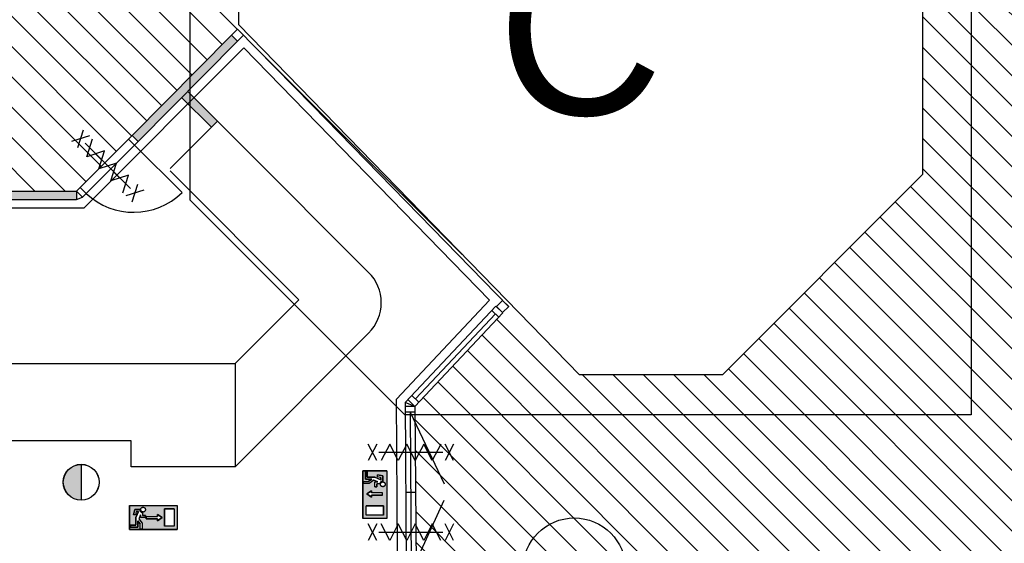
# Model space of a CAD drawing. Extents: x -1826 to 147704, y -44576 to 60962.
# Tile 64 of 75: x 104004 to 115475, y 30139 to 36236. Entities that reach past the tile are written whole.
import ezdxf

# ---------------------------------------------------------------- set-up
doc = ezdxf.new("R2010")
doc.units = 0
doc.header["$MEASUREMENT"] = 0
for name, color, linetype in [('0_01', 252, 'CONTINUOUS'), ('AA$1A---_ARCEER', 252, 'CONTINUOUS'), ('AL21----_BUITENWAND', 252, 'CONTINUOUS'), ('AL22----_BINNENWAND', 252, 'CONTINUOUS'), ('AL31----_BUITENKOZIJN', 252, 'CONTINUOUS'), ('AL32----_BINNENKOZIJN', 252, 'CONTINUOUS'), ('AT$1A---_TEKST', 252, 'CONTINUOUS'), ('Betonpalen', 252, 'CONTINUOUS'), ('Brandweer', 252, 'CONTINUOUS'), ('brandweer NIEUW', 252, 'CONTINUOUS'), ('COMPARTIMENTERING', 252, 'CONTINUOUS'), ('OMPARTIMENTERING', 252, 'CONTINUOUS')]:
    doc.layers.add(name, color=color, linetype=linetype)
for name, color, linetype, lineweight in [('0_03', 252, 'CONTINUOUS', 25), ('LAYER22_03', 252, 'CONTINUOUS', 25), ('LAYER63_03', 252, 'CONTINUOUS', 25)]:
    doc.layers.add(name, color=color, linetype=linetype, lineweight=lineweight)
doc.styles.add('B-01', font='b-gbp')

msp = doc.modelspace()

# ---------------------------------------------------------------- hatches: boundary and pattern name
at = {"layer": 'AA$1A---_ARCEER', "ltscale": 0.2}
msp.add_hatch(color=256, dxfattribs=at).paths.add_polyline_path([(104666.2, 34240.4), (100025, 34240.4), (100025, 34142.9), (100899.8, 34142.9), (100899.8, 34141.4), (104666.2, 34141.4)])
at = {"layer": 'AL32----_BINNENKOZIJN', "ltscale": 0.2}
msp.add_hatch(color=256, dxfattribs=at).paths.add_polyline_path([(106542.4, 35985.2), (106471.6, 36055.9), (105314.4, 34888.6), (105385.1, 34817.9)])
h = msp.add_hatch(color=256, dxfattribs=at)
h.paths.add_polyline_path([(106013.1, 35350.4), (106003.6, 35345.2), (106008.8, 35354.7), (105962.8, 35400.6), (105892.4, 35329.6), (106238.8, 34983.2), (106309.6, 35054)])
h.paths.add_polyline_path([(105970.9, 35260.8), (106608.3, 35898.2), (106695.6, 35811), (106058.2, 35173.6)], flags=9)
at = {"layer": 'Brandweer'}
h = msp.add_hatch(color=256, dxfattribs=at)
h.paths.add_polyline_path([(108003.7, 30428.6), (108281.1, 30428.6), (108281.1, 30983.4), (108003.7, 30983.4)])
h.paths.add_polyline_path([(108102.5, 30677.4), (108047, 30714.4), (108102.5, 30751.4), (108102.5, 30728.2), (108232, 30728.2), (108232, 30700.5), (108102.5, 30700.5)], flags=16)
h.paths.add_polyline_path([(108244.1, 30576.5), (108244.1, 30465.6), (108040.7, 30465.6), (108040.7, 30576.5)], flags=16)
h.paths.add_polyline_path([(108142.4, 30798.5), (108142.4, 30854), (108176, 30854), (108128.9, 30875.4), (108077.6, 30835.5), (108008.3, 30835.5), (108008.3, 30858.6), (108069.7, 30858.6), (108105.4, 30886.3), (108031.4, 30886.3), (108031.4, 30974.2), (108054.5, 30974.2), (108054.5, 30909.5), (108143.3, 30909.5), (108211.7, 30878.3), (108211.7, 30905.3), (108174.8, 30914.5), (108174.8, 30938.4), (108234.9, 30923.3), (108234.9, 30862.3), (108228.4, 30861.7), (108228, 30861.7), (108218.5, 30858.4), (108218, 30858.2), (108212.9, 30854.9), (108212.4, 30854.5), (108208.9, 30851.3), (108208.7, 30851.1), (108204.2, 30845.3), (108203.9, 30844.7), (108201.2, 30839.1), (108200.7, 30837.6), (108199.7, 30834.3), (108199.4, 30832.8), (108199.3, 30832.5), (108199.2, 30832.1), (108199.2, 30831.7), (108199.1, 30831.3), (108199, 30830.8), (108165.5, 30830.8), (108165.5, 30798.5)], flags=16)
h.paths.add_polyline_path([(108217, 30805), (108215.2, 30806.6), (108212.3, 30809.9), (108212.5, 30809.7), (108210.3, 30813.1), (108208.7, 30816.8), (108207.6, 30820.8), (108207.1, 30824.9), (108207.2, 30829), (108207.9, 30833), (108207.9, 30833.1), (108209.2, 30837.1), (108209.7, 30837.9), (108211, 30840.6), (108211.2, 30840.8), (108213.4, 30843.9), (108213.5, 30844), (108216.5, 30847.1), (108217.3, 30847.7), (108219.4, 30849.3), (108221.2, 30850.4), (108222, 30850.9), (108221.8, 30850.8), (108225.5, 30852.4), (108229.6, 30853.5), (108229.5, 30853.5), (108231.5, 30853.8), (108233, 30854), (108236.2, 30853.9), (108237.6, 30854), (108238.9, 30853.7), (108241.6, 30853.2), (108243.5, 30852.6), (108244.3, 30852.4), (108244.2, 30852.4), (108248.1, 30850.7), (108248.4, 30850.5), (108251.8, 30848.3), (108252.7, 30847.5), (108254.6, 30845.8), (108254.9, 30845.4), (108257.5, 30842.4), (108258.1, 30841.4), (108259.4, 30839.3), (108260.1, 30837.6), (108260.5, 30837.1), (108260.3, 30837.5), (108261.5, 30834.3), (108262, 30832), (108262.2, 30831.5), (108262.6, 30827.6), (108262.5, 30823.5), (108261.8, 30819.2), (108261.5, 30818.4), (108260.5, 30815.4), (108259.8, 30814.1), (108258.7, 30811.9), (108256, 30808.1), (108255.1, 30807.3), (108253.6, 30805.6), (108251.9, 30804.4), (108251, 30803.6), (108251.4, 30803.9), (108248, 30801.7), (108244.2, 30800), (108240.3, 30799), (108238.3, 30798.7), (108237.8, 30798.6), (108238.3, 30798.7), (108234.9, 30798.4), (108234.9, 30798.4), (108230.7, 30798.7), (108226.8, 30799.6), (108224.9, 30800.3), (108224.4, 30800.5), (108224.8, 30800.3), (108221.8, 30801.7), (108218.3, 30803.9), (108217.1, 30804.9), (108216.9, 30805), (108217.1, 30804.9)], flags=16)
h = msp.add_hatch(color=256, dxfattribs=at)
h.paths.add_polyline_path([(105839.2, 30300.2), (105839.2, 30577.6), (105284.3, 30577.6), (105284.3, 30300.2)])
h.paths.add_polyline_path([(105608, 30401.9), (105608, 30425), (105478.5, 30425), (105478.5, 30452.7), (105608, 30452.7), (105608, 30475.9), (105663.5, 30438.9)], flags=16)
h.paths.add_polyline_path([(105691.2, 30540.6), (105802.2, 30540.6), (105802.2, 30337.1), (105691.2, 30337.1)], flags=16)
h.paths.add_polyline_path([(105469.3, 30438.9), (105413.8, 30438.9), (105413.8, 30472.5), (105392.4, 30425.4), (105432.3, 30374.1), (105432.3, 30304.8), (105409.2, 30304.8), (105409.2, 30366.2), (105381.4, 30401.8), (105381.4, 30327.9), (105293.6, 30327.9), (105293.6, 30351), (105358.3, 30351), (105358.3, 30439.8), (105389.4, 30508.2), (105362.5, 30508.2), (105353.2, 30471.2), (105329.4, 30471.2), (105344.4, 30531.4), (105405.4, 30531.4), (105406, 30524.9), (105406.1, 30524.5), (105409.4, 30515), (105409.6, 30514.5), (105412.9, 30509.4), (105413.3, 30508.9), (105416.4, 30505.4), (105416.7, 30505.2), (105422.4, 30500.7), (105423, 30500.4), (105428.6, 30497.7), (105430.2, 30497.1), (105433.4, 30496.2), (105434.9, 30495.8), (105435.3, 30495.8), (105435.7, 30495.7), (105436.1, 30495.6), (105436.5, 30495.6), (105436.9, 30495.5), (105436.9, 30462), (105469.3, 30462)], flags=16)
h.paths.add_polyline_path([(105430.9, 30505.6), (105427.2, 30507.5), (105426.9, 30507.7), (105423.9, 30509.9), (105423.8, 30510), (105420.9, 30512.7), (105418.4, 30515.9), (105417.4, 30517.7), (105417, 30518.3), (105415.3, 30522), (105414.2, 30526.1), (105414.3, 30525.9), (105414, 30528), (105413.8, 30528.8), (105413.7, 30532.7), (105414.3, 30536.8), (105415.4, 30540.8), (105415.3, 30540.7), (105417, 30544.6), (105417.3, 30544.9), (105419.2, 30547.9), (105420.2, 30549.1), (105420.2, 30549.2), (105420.2, 30549), (105420.3, 30549.2), (105422, 30551.1), (105422.3, 30551.4), (105424.9, 30553.7), (105426.3, 30554.5), (105426.4, 30554.6), (105426.2, 30554.5), (105426.4, 30554.6), (105428.4, 30555.9), (105430.1, 30556.6), (105430.7, 30556.9), (105430.3, 30556.7), (105433.5, 30558), (105435.8, 30558.5), (105436.3, 30558.7), (105440.2, 30559.1), (105444.3, 30559), (105448.3, 30558.3), (105452.2, 30557), (105453.5, 30556.4), (105453.6, 30556.4), (105453.5, 30556.4), (105453.6, 30556.3), (105455.8, 30555.2), (105459.2, 30552.9), (105460.3, 30551.8), (105460.9, 30551.3), (105460.7, 30551.5), (105461.1, 30551), (105462.1, 30550), (105463.4, 30548.4), (105463.9, 30547.8), (105466.1, 30544.4), (105467.7, 30540.7), (105468.8, 30536.8), (105469, 30534.8), (105469.2, 30534.3), (105469.1, 30534.8), (105469.3, 30531.3), (105469.3, 30531.3), (105469, 30527.2), (105468.1, 30523.3), (105467.4, 30521.4), (105467.3, 30520.9), (105467.4, 30521.3), (105466.1, 30518.3), (105463.9, 30514.8), (105462.8, 30513.6), (105462.7, 30513.4), (105462.8, 30513.6), (105462.7, 30513.5), (105461.2, 30511.7), (105458.1, 30509), (105454.6, 30506.8), (105450.9, 30505.2), (105447, 30504.1), (105442.9, 30503.6), (105438.8, 30503.7), (105434.7, 30504.4), (105434.6, 30504.4)], flags=16)
at = {"layer": 'brandweer NIEUW'}
msp.add_hatch(color=256, dxfattribs=at).paths.add_polyline_path([(104721, 30641.8), (104721, 31058.2, 1)])
at = {"layer": 'COMPARTIMENTERING'}
h = msp.add_hatch(dxfattribs=at)
h.set_pattern_fill('ANSI31', color=256, scale=2000, angle=-90, style=0)
h.set_pattern_definition([(315, (85188.27, 172733.54), (176.7767, 176.7767), [])])
h.paths.add_polyline_path([(110526, 32100.5), (106557.2, 36177.5), (106557.2, 37734), (108890.7, 40067.5), (112190.7, 40067.5), (114524.2, 37734), (114524.2, 34434), (112190.7, 32100.5)], flags=16)
h.paths.add_polyline_path([(105990.7, 45734.5), (105990.7, 47659.3), (103500.7, 47659.3), (103500.7, 46134.5), (103590.7, 46134.5), (103590.7, 45549.5), (103350.7, 45534.5), (103350.7, 45296.5), (103096.7, 45039.5), (103201.7, 44934.5), (101490.2, 43222.5), (101383.7, 43328.5), (101128.7, 43074.5), (100890.7, 43074.5), (100875.7, 42834.5), (100298.2, 42842), (100298.2, 43074.5), (99840.7, 43074.5), (99840.7, 42924.5), (98765.4, 42924.5), (98764.8, 40433.5), (100590.7, 40433), (100612.9, 40236.4), (100305.7, 40201.6), (100305.7, 38034), (100875.7, 38034), (100890.7, 37449), (100305.7, 37434), (100305.7, 37034), (97240.7, 37034), (97240.7, 34240.4), (104666.2, 34240.4), (106541.7, 36127.2), (109702.9, 32894.4), (108609.5, 31734), (108623, 29734), (108790.7, 29734), (108790.7, 27933.8), (115121.2, 27933.8), (115120.2, 27234), (119440.2, 27234), (119440.2, 32434.3), (118341.2, 32434.3), (118279.8, 32474.8), (116781.7, 33963.3), (116741.9, 34024), (116741.9, 37434), (116491.2, 37449), (116491.2, 38019), (116976.2, 38034), (116976.2, 43034.5), (116091.2, 43034.5), (114990.7, 43034.5), (108240.7, 43034.5), (108240.7, 45734.5)])

# ---------------------------------------------------------------- linework, layer by layer
at = {"layer": '0_01'}
msp.add_lwpolyline([(108070, 32586.7, 0.4142136), (108070, 33293.8)], format="xyb", dxfattribs=at)
at = {"layer": '0_03'}
for points in [[(105758.2, 34502.5), (106312.8, 35057.1)], [(106586.1, 34777.7), (108070, 33293.8)], [(105758.2, 34474.2), (107257.8, 32974.5)], [(106514.3, 32231), (107257.8, 32974.5)], [(106514.3, 31031), (108070, 32586.7)]]:
    msp.add_lwpolyline(points, dxfattribs=at)
at = {"layer": 'AA$1A---_ARCEER', "ltscale": 0.2}
msp.add_line((104666.2, 34240.4), (104666.2, 34141.4), dxfattribs=at)
at = {"layer": 'AL21----_BUITENWAND'}
for p, q in [((106541.7, 36127.2), (107414.5, 35235.5)), ((108813, 33803.5), (109702.9, 32894.4))]:
    msp.add_line(p, q, dxfattribs=at)
at = {"layer": 'AL22----_BINNENWAND', "ltscale": 1000}
for points in [[(105990.7, 40534), (112290.7, 40534), (115091.2, 37734), (115091.2, 31634), (108490.7, 31634), (105990.7, 34134)], [(110526, 32100.5), (106557.2, 36177.5), (106557.2, 37734), (108890.7, 40067.5), (112190.7, 40067.5), (114524.2, 37734), (114524.2, 34434), (112190.7, 32100.5), (110526, 32100.5)]]:
    msp.add_lwpolyline(points, close=True, dxfattribs=at)
at = {"layer": 'AL31----_BUITENKOZIJN'}
for points in [[(105314.4, 34888.6), (105272.1, 34846.4), (105342.7, 34775.8), (105384.9, 34818.1)], [(104666.2, 34240.4), (104708.6, 34282.8), (104779.3, 34212.1), (104736.9, 34169.7)]]:
    msp.add_lwpolyline(points, close=True, dxfattribs=at)
for points in [[(105314.4, 34888.6), (105385.1, 34817.9)], [(105385.1, 34817.9), (105314.4, 34888.6)], [(104666.2, 34240.4), (105272.1, 34846.4)], [(104779.3, 34212.1), (105342.7, 34775.8)], [(105896, 34222.9), (105342.7, 34775.8)], [(104888.7, 34675.1), (105030.1, 34533.7), (105171.6, 34392.2)], [(96715.4, 34240.4), (104666.2, 34240.4)], [(96814.4, 34141.4), (104666.2, 34141.4)]]:
    msp.add_lwpolyline(points, dxfattribs=at)
msp.add_lwpolyline([(104779.3, 34212.1, 0.4011155), (105896, 34222.9)], format="xyb", dxfattribs=at)
at = {"layer": 'AL32----_BINNENKOZIJN', "ltscale": 0.2}
for p, q in [((106471.6, 36055.9), (105314.4, 34888.6)), ((106542.7, 35985.5), (105385.4, 34818.2)), ((104666.2, 34141.4), (104736.9, 34169.7)), ((108495.2, 31778.9), (109551.4, 32899.9)), ((108609.5, 31734), (109634.4, 32821.7)), ((108614, 31821.8), (109547, 32812)), ((109588.4, 32772.9), (109505.5, 32851.1)), ((109634.4, 32821.7), (109551.4, 32899.9)), ((108495.2, 31778.9), (108509, 29733.3)), ((108609.5, 31734), (108495.2, 31778.9)), ((108609.5, 31734), (108526.5, 31812.2)), ((108655.5, 31782.8), (108572.5, 31860.9)), ((108609.5, 31734), (108495.5, 31733.2)), ((108610, 31667), (108496, 31666.2)), ((108553, 31666.6), (108565.5, 29801)), ((108553, 31666.6), (108950, 30830)), ((108609.5, 31734), (108623, 29734)), ((108502.3, 30734), (108616.3, 30734)), ((108565.5, 29801), (108951.3, 30643.2))]:
    msp.add_line(p, q, dxfattribs=at)
at = {"layer": 'Betonpalen', "ltscale": 0.2}
for p, q in [((106541.7, 36127.2), (106471, 36056.5)), ((106471, 36056.5), (106541.7, 35985.8)), ((106612.5, 36056.5), (106541.7, 36127.2)), ((106541.7, 35985.8), (106612.5, 36056.5)), ((109630.7, 32966.6), (109560, 32895.8)), ((109701.4, 32895.8), (109630.7, 32966.6)), ((109560, 32895.8), (109630.7, 32825.1)), ((109630.7, 32825.1), (109701.4, 32895.8))]:
    msp.add_line(p, q, dxfattribs=at)
at = {"layer": 'Brandweer', "ltscale": 5}
msp.add_line((107414.5, 35235.5), (108813, 33803.5), dxfattribs=at)
at = {"layer": 'Brandweer'}
for p, q in [((108003.7, 30983.4), (108003.7, 30428.6)), ((108281.1, 30983.4), (108003.7, 30983.4)), ((108031.4, 30974.2), (108031.4, 30886.3)), ((108054.5, 30974.2), (108031.4, 30974.2)), ((108054.5, 30909.5), (108054.5, 30974.2)), ((108281.1, 30983.4), (108281.1, 30428.6)), ((108008.3, 30858.6), (108069.7, 30858.6)), ((108008.3, 30835.5), (108008.3, 30858.6)), ((108031.4, 30886.3), (108105.4, 30886.3)), ((108143.3, 30909.5), (108054.5, 30909.5)), ((108105.4, 30886.3), (108069.7, 30858.6)), ((108129.1, 30875.5), (108077.6, 30835.5)), ((108176, 30854), (108128.9, 30875.4)), ((108211.7, 30878.3), (108143.3, 30909.5)), ((108234.9, 30923.3), (108174.8, 30938.4)), ((108174.8, 30914.5), (108174.8, 30938.4)), ((108211.7, 30905.3), (108174.8, 30914.5)), ((108211.7, 30905.3), (108211.7, 30878.3)), ((108234.9, 30862.3), (108234.9, 30923.3)), ((108077.6, 30835.5), (108008.3, 30835.5)), ((108047, 30714.4), (108102.5, 30751.4)), ((108102.5, 30751.4), (108102.5, 30728.2)), ((108176, 30854), (108142.4, 30854)), ((108142.4, 30798.5), (108142.4, 30854)), ((108142.4, 30798.5), (108165.5, 30798.5)), ((108165.5, 30798.5), (108165.5, 30830.8)), ((108199, 30830.8), (108165.5, 30830.8)), ((108102.5, 30677.4), (108047, 30714.4)), ((108232, 30728.2), (108102.5, 30728.2)), ((108102.5, 30700.5), (108102.5, 30677.4)), ((108232, 30700.5), (108102.5, 30700.5)), ((105284.3, 30577.6), (105284.3, 30300.2)), ((105284.3, 30577.6), (105839.2, 30577.6)), ((105344.4, 30531.4), (105329.4, 30471.2)), ((105405.4, 30531.4), (105344.4, 30531.4)), ((105802.2, 30540.6), (105691.2, 30540.6)), ((105691.2, 30540.6), (105691.2, 30337.1)), ((105802.2, 30540.6), (105802.2, 30337.1)), ((105839.2, 30577.6), (105839.2, 30300.2)), ((108244.1, 30576.5), (108040.7, 30576.5)), ((108040.7, 30465.6), (108040.7, 30576.5)), ((108244.1, 30465.6), (108244.1, 30576.5)), ((105353.2, 30471.2), (105329.4, 30471.2)), ((105362.5, 30508.2), (105353.2, 30471.2)), ((105389.4, 30508.2), (105358.3, 30439.8)), ((105358.3, 30439.8), (105358.3, 30351)), ((105362.5, 30508.2), (105389.4, 30508.2)), ((105381.4, 30327.9), (105381.4, 30401.8)), ((105381.4, 30401.8), (105409.2, 30366.2)), ((105392.3, 30425.5), (105432.3, 30374.1)), ((105413.8, 30472.5), (105392.4, 30425.4)), ((105413.8, 30472.5), (105413.8, 30438.9)), ((105469.3, 30438.9), (105413.8, 30438.9)), ((105436.9, 30495.5), (105436.9, 30462)), ((105469.3, 30462), (105436.9, 30462)), ((105469.3, 30438.9), (105469.3, 30462)), ((105478.5, 30452.7), (105478.5, 30425)), ((105478.5, 30452.7), (105608, 30452.7)), ((105478.5, 30425), (105608, 30425)), ((105663.5, 30438.9), (105608, 30475.9)), ((105608, 30475.9), (105608, 30452.7)), ((105608, 30401.9), (105663.5, 30438.9)), ((105608, 30425), (105608, 30401.9)), ((108281.1, 30428.6), (108003.7, 30428.6)), ((108244.1, 30465.6), (108040.7, 30465.6)), ((105284.3, 30300.2), (105839.2, 30300.2)), ((105358.3, 30351), (105293.6, 30351)), ((105293.6, 30351), (105293.6, 30327.9)), ((105293.6, 30327.9), (105381.4, 30327.9)), ((105409.2, 30304.8), (105409.2, 30366.2)), ((105432.3, 30304.8), (105409.2, 30304.8)), ((105432.3, 30374.1), (105432.3, 30304.8)), ((105802.2, 30337.1), (105691.2, 30337.1))]:
    msp.add_line(p, q, dxfattribs=at)
for points in [[(104817.5, 34883.1), (104609.9, 34817)], [(104680.7, 34746.3), (104746.8, 34953.9)], [(104766.9, 34797.2), (105293.7, 34270.4)], [(104766.9, 34797.2), (105293.7, 34270.4)], [(105206.7, 34220.2), (105273.6, 34427.1), (105066.7, 34360.2), (105133.6, 34567.1), (104926.7, 34500.2), (104993.5, 34707.1), (104786.7, 34640.3), (104853.5, 34847.1)], [(104888.9, 34675.3), (105030.3, 34533.8), (105171.7, 34392.4)], [(105313.5, 34113.5), (105379.6, 34321)], [(105450.3, 34250.3), (105242.8, 34184.2)], [(108164.9, 31295.5), (108064.9, 31102)], [(108164.9, 31102), (108064.9, 31295.5)], [(108908.9, 31295.5), (108809.9, 31102), (108710.9, 31295.5), (108611.9, 31102), (108512.9, 31295.5), (108413.9, 31102), (108314.9, 31295.5), (108215.9, 31102)], [(109059.9, 31295.5), (108959.9, 31102)], [(109059.9, 31102), (108959.9, 31295.5)], [(108189.9, 31198.5), (108934.9, 31198.5)], [(108189.9, 31198.5), (108934.9, 31198.5)], [(108362.4, 31198.5), (108562.4, 31198.5), (108762.4, 31198.5)], [(108003.7, 30983.4), (108281.1, 30983.4), (108281.1, 30428.6), (108003.7, 30428.6), (108003.7, 30983.4)], [(108031.4, 30974.2), (108054.5, 30974.2), (108054.5, 30909.5), (108143.3, 30909.5), (108211.7, 30878.3), (108211.7, 30905.3), (108174.8, 30914.5), (108174.8, 30938.4), (108234.9, 30923.3), (108234.9, 30862.3), (108229, 30861.9), (108226.5, 30861.4), (108224, 30860.7), (108221.3, 30859.7), (108217.8, 30858), (108215, 30856.4), (108213.2, 30855.1), (108210.8, 30853.2), (108209, 30851.4), (108206.5, 30848.6), (108204.5, 30845.8), (108202.8, 30842.8), (108201.4, 30839.9), (108200, 30835.8), (108199.4, 30832.8), (108198.7, 30830.8), (108165.5, 30830.8), (108165.5, 30798.5), (108142.4, 30798.5), (108142.4, 30854), (108176, 30854), (108128.9, 30875.4), (108077.6, 30835.5), (108008.3, 30835.5), (108008.3, 30858.6), (108069.7, 30858.6), (108105.4, 30886.3), (108031.4, 30886.3), (108031.4, 30974.2)], [(108234.9, 30862.3), (108234.5, 30862.3), (108234, 30862.3), (108233.6, 30862.3), (108233.2, 30862.3), (108232.8, 30862.3), (108232.4, 30862.3), (108232, 30862.2), (108231.6, 30862.2), (108231.2, 30862.2), (108230.8, 30862.1), (108230.4, 30862.1), (108230, 30862), (108229.6, 30862), (108229.2, 30861.9), (108228.8, 30861.8), (108228.4, 30861.8), (108228, 30861.7), (108227.6, 30861.6), (108227.2, 30861.5), (108226.8, 30861.4), (108226.4, 30861.3), (108226, 30861.2), (108225.6, 30861.1), (108225.2, 30861), (108224.8, 30860.9), (108224.4, 30860.8), (108224, 30860.7), (108223.7, 30860.6), (108223.3, 30860.4), (108222.9, 30860.3), (108222.5, 30860.2), (108222.1, 30860), (108221.7, 30859.9), (108221.4, 30859.7), (108221, 30859.6), (108220.6, 30859.4), (108220.2, 30859.2), (108219.9, 30859.1), (108219.5, 30858.9), (108219.1, 30858.7), (108218.8, 30858.6), (108218.4, 30858.4), (108218, 30858.2), (108217.7, 30858), (108217.3, 30857.8), (108217, 30857.6), (108216.6, 30857.4), (108216.3, 30857.2), (108215.9, 30857), (108215.6, 30856.8), (108215.2, 30856.5), (108214.9, 30856.3), (108214.6, 30856.1), (108214.2, 30855.9), (108213.9, 30855.6), (108213.6, 30855.4), (108213.2, 30855.1), (108212.9, 30854.9), (108212.6, 30854.6), (108212.3, 30854.4), (108211.9, 30854.1), (108211.6, 30853.9), (108211.3, 30853.6), (108211, 30853.3), (108210.7, 30853.1), (108210.4, 30852.8), (108210.1, 30852.5), (108209.8, 30852.2), (108209.5, 30852), (108209.2, 30851.7), (108209, 30851.4), (108208.7, 30851.1), (108208.4, 30850.8), (108208.1, 30850.5), (108207.8, 30850.2), (108207.6, 30849.9), (108207.3, 30849.6), (108207.1, 30849.3), (108206.8, 30849), (108206.5, 30848.6), (108206.3, 30848.3), (108206, 30848), (108205.8, 30847.7), (108205.6, 30847.3), (108205.3, 30847), (108205.1, 30846.7), (108204.9, 30846.3), (108204.6, 30846), (108204.4, 30845.6), (108204.2, 30845.3), (108204, 30845), (108203.8, 30844.6), (108203.6, 30844.3), (108203.4, 30843.9), (108203.2, 30843.5), (108203, 30843.2), (108202.8, 30842.8), (108202.6, 30842.5), (108202.4, 30842.1), (108202.2, 30841.7), (108202.1, 30841.4), (108201.9, 30841), (108201.7, 30840.6), (108201.6, 30840.2), (108201.4, 30839.9), (108201.3, 30839.5), (108201.1, 30839.1), (108201, 30838.7), (108200.8, 30838.4), (108200.7, 30838), (108200.6, 30837.6), (108200.5, 30837.2), (108200.3, 30836.8), (108200.2, 30836.4), (108200.1, 30836), (108200, 30835.6), (108199.9, 30835.2), (108199.8, 30834.8), (108199.7, 30834.5), (108199.6, 30834.1), (108199.5, 30833.7), (108199.4, 30833.3), (108199.4, 30832.9), (108199.3, 30832.5), (108199.2, 30832.1), (108199.2, 30831.7), (108199.1, 30831.3), (108199, 30830.8)], [(108232, 30700.5), (108232, 30728.2), (108102.5, 30728.2), (108102.5, 30751.4), (108047, 30714.4), (108102.5, 30677.4), (108102.5, 30700.5), (108232, 30700.5)], [(108254.5, 30806.6), (108253.5, 30805.7), (108252.5, 30804.8), (108251.4, 30803.9), (108250.3, 30803.2), (108249.1, 30802.4), (108247.9, 30801.8), (108246.7, 30801.1), (108245.5, 30800.6), (108244.2, 30800.1), (108242.9, 30799.7), (108241.6, 30799.3), (108240.3, 30799), (108238.9, 30798.8), (108237.6, 30798.6), (108236.2, 30798.5), (108234.9, 30798.5), (108233.5, 30798.5), (108232.1, 30798.6), (108230.8, 30798.8), (108229.4, 30799), (108228.1, 30799.3), (108226.8, 30799.7), (108225.5, 30800.1), (108224.2, 30800.6), (108223, 30801.1), (108221.8, 30801.8), (108220.6, 30802.4), (108219.5, 30803.2), (108218.3, 30803.9), (108217.3, 30804.8), (108216.2, 30805.7), (108215.2, 30806.6), (108214.3, 30807.6), (108213.4, 30808.6), (108212.6, 30809.7), (108211.8, 30810.8), (108211.1, 30812), (108210.4, 30813.1), (108209.8, 30814.4), (108209.2, 30815.6), (108208.7, 30816.9), (108208.3, 30818.2), (108207.9, 30819.5), (108207.7, 30820.8), (108207.4, 30822.2), (108207.3, 30823.5), (108207.2, 30824.9), (108207.1, 30826.2), (108207.2, 30827.6), (108207.3, 30828.9), (108207.4, 30830.3), (108207.7, 30831.6), (108207.9, 30833), (108208.3, 30834.3), (108208.7, 30835.6), (108209.2, 30836.8), (108209.8, 30838.1), (108210.4, 30839.3), (108211.1, 30840.5), (108211.8, 30841.6), (108212.6, 30842.8), (108213.4, 30843.8), (108214.3, 30844.9), (108215.2, 30845.8), (108216.2, 30846.8), (108217.3, 30847.7), (108218.3, 30848.5), (108219.5, 30849.3), (108220.6, 30850), (108221.8, 30850.7), (108223, 30851.3), (108224.2, 30851.9), (108225.5, 30852.3), (108226.8, 30852.8), (108228.1, 30853.1), (108229.4, 30853.4), (108230.8, 30853.7), (108232.1, 30853.8), (108233.5, 30853.9), (108234.9, 30854), (108236.2, 30853.9), (108237.6, 30853.8), (108238.9, 30853.7), (108240.3, 30853.4), (108241.6, 30853.1), (108242.9, 30852.8), (108244.2, 30852.3), (108245.5, 30851.9), (108246.7, 30851.3), (108247.9, 30850.7), (108249.1, 30850), (108250.3, 30849.3), (108251.4, 30848.5), (108252.5, 30847.7), (108253.5, 30846.8), (108254.5, 30845.8), (108255.4, 30844.9), (108256.3, 30843.8), (108257.1, 30842.8), (108257.9, 30841.6), (108258.7, 30840.5), (108259.3, 30839.3), (108259.9, 30838.1), (108260.5, 30836.8), (108261, 30835.6), (108261.4, 30834.3), (108261.8, 30833), (108262.1, 30831.6), (108262.3, 30830.3), (108262.5, 30828.9), (108262.6, 30827.6), (108262.6, 30826.2), (108262.6, 30824.9), (108262.5, 30823.5), (108262.3, 30822.2), (108262.1, 30820.8), (108261.8, 30819.5), (108261.4, 30818.2), (108261, 30816.9), (108260.5, 30815.6), (108259.9, 30814.4), (108259.3, 30813.1), (108258.7, 30812), (108257.9, 30810.8), (108257.1, 30809.7), (108256.3, 30808.6), (108255.4, 30807.6), (108254.5, 30806.6)], [(108238.9, 30853.7), (108243.6, 30852.6), (108248.7, 30850.3), (108252.6, 30847.6), (108255.1, 30845.2), (108258.1, 30841.5), (108260.2, 30837.6), (108262, 30831.9), (108262.6, 30824.6), (108261.5, 30818.3), (108259.9, 30814.2), (108258.8, 30812.1), (108257, 30809.5), (108255.2, 30807.4), (108251.8, 30804.3), (108248.3, 30801.9), (108244, 30800), (108238.2, 30798.7), (108234, 30798.5), (108230.4, 30798.8), (108224.8, 30800.4), (108221.4, 30802), (108217, 30805), (108212.8, 30809.3), (108210.9, 30812.2), (108208.8, 30816.6), (108207.6, 30820.9), (108207.2, 30827.6), (108208.1, 30833.7), (108209.7, 30837.9), (108211.5, 30841.2), (108213.9, 30844.4), (108217.3, 30847.7), (108221.3, 30850.4), (108224.6, 30852), (108228.8, 30853.3), (108231.6, 30853.8), (108236.2, 30853.9), (108238.9, 30853.7)], [(105284.3, 30300.2), (105284.3, 30577.6), (105839.2, 30577.6), (105839.2, 30300.2), (105284.3, 30300.2)], [(105293.6, 30327.9), (105293.6, 30351), (105358.3, 30351), (105358.3, 30439.8), (105389.4, 30508.2), (105362.5, 30508.2), (105353.2, 30471.2), (105329.4, 30471.2), (105344.4, 30531.4), (105405.4, 30531.4), (105405.9, 30525.5), (105406.4, 30523), (105407.1, 30520.5), (105408.1, 30517.7), (105409.7, 30514.2), (105411.4, 30511.5), (105412.7, 30509.7), (105414.6, 30507.3), (105416.4, 30505.4), (105419.2, 30503), (105421.9, 30501), (105425, 30499.3), (105427.9, 30497.9), (105432, 30496.5), (105435, 30495.8), (105436.9, 30495.2), (105436.9, 30462), (105469.3, 30462), (105469.3, 30438.9), (105413.8, 30438.9), (105413.8, 30472.5), (105392.4, 30425.4), (105432.3, 30374.1), (105432.3, 30304.8), (105409.2, 30304.8), (105409.2, 30366.2), (105381.4, 30401.8), (105381.4, 30327.9), (105293.6, 30327.9)], [(105405.4, 30531.3), (105405.4, 30530.9), (105405.4, 30530.5), (105405.4, 30530.1), (105405.4, 30529.7), (105405.5, 30529.3), (105405.5, 30528.9), (105405.5, 30528.5), (105405.6, 30528.1), (105405.6, 30527.7), (105405.6, 30527.3), (105405.7, 30526.9), (105405.7, 30526.5), (105405.8, 30526.1), (105405.9, 30525.7), (105405.9, 30525.3), (105406, 30524.9), (105406.1, 30524.5), (105406.2, 30524.1), (105406.2, 30523.7), (105406.3, 30523.3), (105406.4, 30522.9), (105406.5, 30522.5), (105406.6, 30522.1), (105406.7, 30521.7), (105406.8, 30521.3), (105407, 30520.9), (105407.1, 30520.5), (105407.2, 30520.1), (105407.3, 30519.8), (105407.5, 30519.4), (105407.6, 30519), (105407.7, 30518.6), (105407.9, 30518.2), (105408, 30517.8), (105408.2, 30517.5), (105408.3, 30517.1), (105408.5, 30516.7), (105408.7, 30516.4), (105408.8, 30516), (105409, 30515.6), (105409.2, 30515.3), (105409.4, 30514.9), (105409.6, 30514.5), (105409.8, 30514.2), (105410, 30513.8), (105410.2, 30513.5), (105410.4, 30513.1), (105410.6, 30512.8), (105410.8, 30512.4), (105411, 30512.1), (105411.2, 30511.7), (105411.4, 30511.4), (105411.7, 30511), (105411.9, 30510.7), (105412.1, 30510.4), (105412.4, 30510), (105412.6, 30509.7), (105412.9, 30509.4), (105413.1, 30509.1), (105413.4, 30508.8), (105413.6, 30508.4), (105413.9, 30508.1), (105414.1, 30507.8), (105414.4, 30507.5), (105414.7, 30507.2), (105414.9, 30506.9), (105415.2, 30506.6), (105415.5, 30506.3), (105415.8, 30506), (105416.1, 30505.7), (105416.4, 30505.4), (105416.7, 30505.2), (105417, 30504.9), (105417.3, 30504.6), (105417.6, 30504.3), (105417.9, 30504.1), (105418.2, 30503.8), (105418.5, 30503.5), (105418.8, 30503.3), (105419.1, 30503), (105419.4, 30502.8), (105419.8, 30502.5), (105420.1, 30502.3), (105420.4, 30502), (105420.7, 30501.8), (105421.1, 30501.6), (105421.4, 30501.4), (105421.8, 30501.1), (105422.1, 30500.9), (105422.4, 30500.7), (105422.8, 30500.5), (105423.1, 30500.3), (105423.5, 30500.1), (105423.8, 30499.9), (105424.2, 30499.7), (105424.6, 30499.5), (105424.9, 30499.3), (105425.3, 30499.1), (105425.6, 30498.9), (105426, 30498.7), (105426.4, 30498.6), (105426.8, 30498.4), (105427.1, 30498.2), (105427.5, 30498.1), (105427.9, 30497.9), (105428.3, 30497.8), (105428.6, 30497.6), (105429, 30497.5), (105429.4, 30497.3), (105429.8, 30497.2), (105430.2, 30497.1), (105430.6, 30496.9), (105430.9, 30496.8), (105431.3, 30496.7), (105431.7, 30496.6), (105432.1, 30496.5), (105432.5, 30496.4), (105432.9, 30496.3), (105433.3, 30496.2), (105433.7, 30496.1), (105434.1, 30496), (105434.5, 30495.9), (105434.9, 30495.9), (105435.3, 30495.8), (105435.7, 30495.7), (105436.1, 30495.6), (105436.5, 30495.6), (105436.9, 30495.5)], [(105461.1, 30551), (105462.1, 30550), (105463, 30549), (105463.8, 30547.9), (105464.6, 30546.8), (105465.3, 30545.6), (105466, 30544.4), (105466.6, 30543.2), (105467.2, 30542), (105467.6, 30540.7), (105468.1, 30539.4), (105468.4, 30538.1), (105468.7, 30536.8), (105469, 30535.4), (105469.1, 30534.1), (105469.2, 30532.7), (105469.3, 30531.3), (105469.2, 30530), (105469.1, 30528.6), (105469, 30527.3), (105468.7, 30525.9), (105468.4, 30524.6), (105468.1, 30523.3), (105467.6, 30522), (105467.2, 30520.7), (105466.6, 30519.5), (105466, 30518.3), (105465.3, 30517.1), (105464.6, 30515.9), (105463.8, 30514.8), (105463, 30513.8), (105462.1, 30512.7), (105461.1, 30511.7), (105460.2, 30510.8), (105459.1, 30509.9), (105458.1, 30509.1), (105456.9, 30508.3), (105455.8, 30507.6), (105454.6, 30506.9), (105453.4, 30506.3), (105452.1, 30505.7), (105450.9, 30505.2), (105449.6, 30504.8), (105448.3, 30504.4), (105446.9, 30504.1), (105445.6, 30503.9), (105444.2, 30503.7), (105442.9, 30503.6), (105441.5, 30503.6), (105440.2, 30503.6), (105438.8, 30503.7), (105437.5, 30503.9), (105436.1, 30504.1), (105434.8, 30504.4), (105433.5, 30504.8), (105432.2, 30505.2), (105430.9, 30505.7), (105429.7, 30506.3), (105428.4, 30506.9), (105427.3, 30507.6), (105426.1, 30508.3), (105425, 30509.1), (105423.9, 30509.9), (105422.9, 30510.8), (105421.9, 30511.7), (105421, 30512.7), (105420.1, 30513.8), (105419.2, 30514.8), (105418.5, 30515.9), (105417.7, 30517.1), (105417.1, 30518.3), (105416.4, 30519.5), (105415.9, 30520.7), (105415.4, 30522), (105415, 30523.3), (105414.6, 30524.6), (105414.3, 30525.9), (105414.1, 30527.3), (105413.9, 30528.6), (105413.8, 30530), (105413.8, 30531.3), (105413.8, 30532.7), (105413.9, 30534.1), (105414.1, 30535.4), (105414.3, 30536.8), (105414.6, 30538.1), (105415, 30539.4), (105415.4, 30540.7), (105415.9, 30542), (105416.4, 30543.2), (105417.1, 30544.4), (105417.7, 30545.6), (105418.5, 30546.8), (105419.2, 30547.9), (105420.1, 30549), (105421, 30550), (105421.9, 30551), (105422.9, 30551.9), (105423.9, 30552.8), (105425, 30553.6), (105426.1, 30554.4), (105427.3, 30555.1), (105428.4, 30555.8), (105429.7, 30556.4), (105430.9, 30557), (105432.2, 30557.5), (105433.5, 30557.9), (105434.8, 30558.3), (105436.1, 30558.6), (105437.5, 30558.8), (105438.8, 30559), (105440.2, 30559.1), (105441.5, 30559.1), (105442.9, 30559.1), (105444.2, 30559), (105445.6, 30558.8), (105446.9, 30558.6), (105448.3, 30558.3), (105449.6, 30557.9), (105450.9, 30557.5), (105452.1, 30557), (105453.4, 30556.4), (105454.6, 30555.8), (105455.8, 30555.1), (105456.9, 30554.4), (105458.1, 30553.6), (105459.1, 30552.8), (105460.2, 30551.9), (105461.1, 30551)], [(105414.1, 30535.4), (105415.2, 30540.1), (105417.5, 30545.2), (105420.2, 30549.1), (105422.6, 30551.6), (105426.3, 30554.5), (105430.2, 30556.7), (105435.8, 30558.5), (105443.2, 30559), (105449.4, 30558), (105453.5, 30556.4), (105455.6, 30555.2), (105458.2, 30553.5), (105460.4, 30551.7), (105463.5, 30548.3), (105465.8, 30544.7), (105467.7, 30540.4), (105469.1, 30534.7), (105469.3, 30530.5), (105468.9, 30526.9), (105467.4, 30521.3), (105465.8, 30517.8), (105462.8, 30513.5), (105458.4, 30509.3), (105455.6, 30507.4), (105451.2, 30505.3), (105446.8, 30504.1), (105440.1, 30503.6), (105434.1, 30504.6), (105429.8, 30506.2), (105426.5, 30508), (105423.4, 30510.4), (105420, 30513.8), (105417.3, 30517.7), (105415.8, 30521), (105414.5, 30525.3), (105414, 30528.1), (105413.8, 30532.7), (105414.1, 30535.4)], [(105691.2, 30337.1), (105691.2, 30540.6), (105802.2, 30540.6), (105802.2, 30337.1), (105691.2, 30337.1)], [(108040.7, 30576.5), (108244.1, 30576.5), (108244.1, 30465.6), (108040.7, 30465.6), (108040.7, 30576.5)], [(105478.5, 30425), (105478.5, 30452.7), (105608, 30452.7), (105608, 30475.9), (105663.5, 30438.9), (105608, 30401.9), (105608, 30425), (105478.5, 30425)], [(108164.9, 30366.1), (108064.9, 30172.6)], [(108164.9, 30172.6), (108064.9, 30366.1)], [(108908.9, 30172.6), (108809.9, 30366.1), (108710.9, 30172.6), (108611.9, 30366.1), (108512.9, 30172.6), (108413.9, 30366.1), (108314.9, 30172.6), (108215.9, 30366.1)], [(109059.9, 30366.1), (108959.9, 30172.6)], [(109059.9, 30172.6), (108959.9, 30366.1)], [(108189.9, 30269.6), (108934.9, 30269.6)], [(108189.9, 30269.6), (108934.9, 30269.6)], [(108362.4, 30269.6), (108562.4, 30269.6), (108762.4, 30269.6)]]:
    msp.add_lwpolyline(points, dxfattribs=at)
for points in [[(108234.9, 30862.3), (108228.2, 30861.7), (108218.2, 30858.3), (108212.7, 30854.8), (108208.8, 30851.2), (108204.1, 30845.1), (108201, 30838.7), (108199.6, 30833.9), (108198.7, 30830.8), (108165.5, 30830.8), (108165.5, 30798.5), (108142.4, 30798.5), (108142.4, 30854), (108176, 30854), (108128.9, 30875.4), (108077.6, 30835.5), (108008.3, 30835.5), (108008.3, 30858.6), (108069.7, 30858.6), (108105.4, 30886.3), (108031.4, 30886.3), (108031.4, 30974.2), (108054.5, 30974.2), (108054.5, 30909.5), (108143.3, 30909.5), (108211.7, 30878.3), (108211.7, 30905.3), (108174.8, 30914.5), (108174.8, 30938.4), (108234.9, 30923.3)], [(105405.4, 30531.4), (105406, 30524.7), (105409.5, 30514.7), (105413, 30509.2), (105416.5, 30505.3), (105422.6, 30500.6), (105429, 30497.5), (105433.9, 30496.1), (105436.9, 30495.2), (105436.9, 30462), (105469.3, 30462), (105469.3, 30438.9), (105413.8, 30438.9), (105413.8, 30472.5), (105392.4, 30425.4), (105432.3, 30374.1), (105432.3, 30304.8), (105409.2, 30304.8), (105409.2, 30366.2), (105381.4, 30401.8), (105381.4, 30327.9), (105293.6, 30327.9), (105293.6, 30351), (105358.3, 30351), (105358.3, 30439.8), (105389.4, 30508.2), (105362.5, 30508.2), (105353.2, 30471.2), (105329.4, 30471.2), (105344.4, 30531.4)]]:
    msp.add_lwpolyline(points, close=True, dxfattribs=at)
at = {"layer": 'brandweer NIEUW'}
msp.add_line((104721, 31059.5), (104721, 30640.5), dxfattribs=at)
for radius in [209.5, 208.2]:
    msp.add_circle((104721, 30850), radius, dxfattribs=at)
at = {"layer": 'COMPARTIMENTERING'}
msp.add_circle((110465.7, 29834), 600, dxfattribs=at)
at = {"layer": 'LAYER22_03'}
for points in [[(105962.8, 35400.6), (106586.1, 34777.6)], [(105894.6, 35327.4), (106238.8, 34983.2)]]:
    msp.add_lwpolyline(points, dxfattribs=at)
at = {"layer": 'LAYER63_03'}
msp.add_lwpolyline([(97614.4, 31031), (97614.4, 32231), (106514.3, 32231), (106514.3, 31031), (105303.7, 31031), (105303.7, 31331), (98214.4, 31331), (98214.4, 31031), (97614.4, 31031)], dxfattribs=at)
at = {"layer": 'OMPARTIMENTERING', "ltscale": 800}
msp.add_lwpolyline([(103190.7, 47858.3), (106165.7, 47858.3), (106165.7, 45984.5), (108500.7, 45984.5), (108500.7, 43284.5), (117180.2, 43284.5), (117180.2, 37334), (116940.9, 37334), (116940.9, 34086.7), (118403, 32634), (120128.2, 32634), (120128.2, 32118.3), (119640.9, 31422.1), (119640.9, 27059.3), (114846.2, 27059.3), (114846.2, 27659), (108515.7, 27659), (108515.7, 29459), (108410.8, 29459), (108394.9, 31818.3), (109478.6, 32968.4), (106616.3, 35908.7), (104750.1, 34041.4), (97040.7, 34041.4)], dxfattribs=at)

# ---------------------------------------------------------------- texts
at = {"layer": 'AT$1A---_TEKST', "insert": (109569.2, 37128.5), "char_height": 2000, "width": 1594.459, "attachment_point": 1, "rotation": 360, "style": 'B-01'}
msp.add_mtext('C', dxfattribs=at)

doc.saveas('drawing.dxf')
